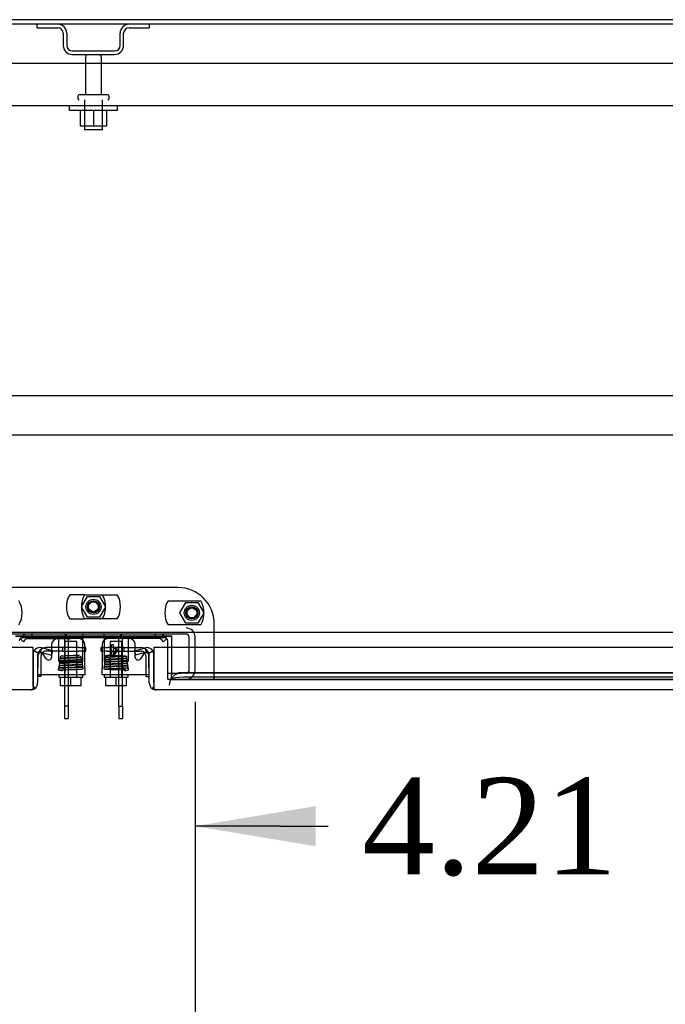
# Model space of a CAD drawing. Header units: inches. Extents: x 2 to 538, y -2 to 358.
# Tile 29 of 38: x 147 to 160, y 301 to 322. Entities that reach past the tile are written whole.
import ezdxf
from ezdxf.enums import TextEntityAlignment as Align
from ezdxf.lldxf.tags import DXFTag

# ---------------------------------------------------------------- set-up
doc = ezdxf.new("R2010")
doc.units = ezdxf.units.IN
doc.header["$MEASUREMENT"] = 0
for name, color, linetype in [('COM40153-2', 7, 'Continuous'), ('COM42667', 7, 'Continuous'), ('COM42780', 7, 'Continuous'), ('COM43134', 7, 'Continuous'), ('COM50780', 7, 'Continuous'), ('COM52167-15', 7, 'Continuous'), ('COM52168-15', 7, 'Continuous'), ('COM55738-23', 7, 'Continuous'), ('COM70098', 7, 'Continuous'), ('COM70110-2', 7, 'Continuous'), ('COM70218', 7, 'Continuous'), ('COM70220', 7, 'Continuous'), ('COM70739-2', 7, 'Continuous'), ('COM71188-5', 7, 'Continuous'), ('COM71190-2', 7, 'Continuous'), ('Default', 7, 'Continuous'), ('GSK86006', 7, 'Continuous'), ('NTS166105', 7, 'Continuous'), ('NTS86070', 7, 'Continuous'), ('SCC180005', 7, 'Continuous'), ('SCC19011', 7, 'Continuous'), ('SPR20265', 7, 'Continuous'), ('STD26089', 7, 'Continuous'), ('WAF25035', 7, 'Continuous'), ('WAF25059', 7, 'Continuous')]:
    doc.layers.add(name, color=color, linetype=linetype)
doc.styles.add('SEACAD_Times_New_Roman', font='times.ttf')
tags = doc.linetypes.add('HIDDEN2', pattern=[0.1875, 0.125, -0.0625]).pattern_tags.tags
tags[6:7] = [DXFTag(74, 4), DXFTag(75, 0), DXFTag(340, '0'), DXFTag(46, 0.0), DXFTag(50, 0.0), DXFTag(44, 0.0), DXFTag(45, 0.0)]
tags[4:5] = [DXFTag(74, 4), DXFTag(75, 0), DXFTag(340, '0'), DXFTag(46, 0.0), DXFTag(50, 0.0), DXFTag(44, 0.0), DXFTag(45, 0.0)]
doc.dimstyles.new('HAMMOND_(STH_-_540x360)', dxfattribs={"dimtxt": 2, "dimasz": 2.5, "dimexe": 1, "dimexo": 1, "dimgap": 0.5, "dimtad": 0, "dimtih": 1, "dimtoh": 1, "dimzin": 0, "dimdsep": 46, "dimtxsty": 'SEACAD_Times_New_Roman', "dimblk1": '_SE_FILLED', "dimblk2": '_SE_FILLED', "dimsah": 1, "dimcen": 1, "dimadec": 0, "dimazin": 0, "dimtfac": 0.8, "dimtofl": 0, "dimtmove": 0, "dimatfit": 3, "dimfxl": 0, "dimtolj": 1, "dimtzin": 0, "dimarcsym": 0})

# ---------------------------------------------------------------- blocks, each defined once
blk = doc.blocks.new('SE')
at = {"layer": 'COM40153-2', "color": 7, "linetype": 'Continuous'}
for p, q in [((147.585, 308.516), (147.469, 308.516)), ((148.294, 308.516), (148.271, 308.516)), ((148.271, 308.446), (148.294, 308.446)), ((148.294, 308.446), (148.294, 308.516)), ((148.607, 308.446), (148.607, 308.516)), ((148.63, 308.516), (148.607, 308.516)), ((148.607, 308.446), (148.63, 308.446)), ((149.317, 308.516), (149.432, 308.516)), ((147.364, 307.916), (147.294, 307.916)), ((147.364, 307.953), (147.364, 307.916)), ((149.537, 307.953), (149.537, 307.916)), ((149.537, 307.916), (149.607, 307.916))]:
    blk.add_line(p, q, dxfattribs=at)
at = {"layer": 'COM40153-2', "color": 7, "linetype": 'HIDDEN2'}
for p, q in [((147.817, 308.446), (147.469, 308.446)), ((147.817, 308.516), (147.585, 308.516)), ((147.817, 308.446), (147.817, 308.516)), ((148.151, 308.516), (147.817, 308.516)), ((147.817, 308.446), (148.151, 308.446)), ((148.151, 308.516), (148.265, 308.516)), ((148.265, 308.446), (148.151, 308.446)), ((148.271, 308.516), (148.265, 308.516)), ((148.265, 308.446), (148.271, 308.446)), ((148.636, 308.516), (148.63, 308.516)), ((148.63, 308.446), (148.636, 308.446)), ((148.636, 308.516), (148.75, 308.516)), ((148.75, 308.446), (148.636, 308.446)), ((149.084, 308.516), (148.75, 308.516)), ((148.75, 308.446), (149.084, 308.446)), ((149.084, 308.516), (149.317, 308.516)), ((149.084, 308.446), (149.084, 308.516)), ((149.084, 308.446), (149.432, 308.446)), ((147.364, 308.341), (147.364, 307.953)), ((149.537, 308.341), (149.537, 307.953))]:
    blk.add_line(p, q, dxfattribs=at)
for centre, radius, start, end in [((147.469, 308.341), 0.175, 111.2486, 159.2722), ((147.469, 308.341), 0.105, 90, 138.9384), ((149.432, 308.341), 0.105, 41.0616, 90), ((149.432, 308.341), 0.175, 20.2945, 68.7514), ((147.469, 308.341), 0.105, 142.1709, 180), ((149.432, 308.341), 0.105, 0, 37.8291)]:
    blk.add_arc(centre, radius, start, end, dxfattribs=at)
at = {"layer": 'COM40153-2', "color": 7, "linetype": 'Continuous'}
for centre, radius, start, end in [((147.469, 308.341), 0.175, 90, 111.2486), ((149.432, 308.341), 0.175, 68.7514, 90), ((147.469, 308.341), 0.175, 159.2722, 180), ((147.469, 308.341), 0.105, 138.9384, 142.1709), ((149.432, 308.341), 0.105, 37.8291, 41.0616), ((149.432, 308.341), 0.175, 0, 20.2945)]:
    blk.add_arc(centre, radius, start, end, dxfattribs=at)
at = {"layer": 'COM42667', "color": 7, "linetype": 'Continuous'}
for p, q in [((147.585, 308.578), (147.585, 308.456)), ((148.271, 308.096), (148.271, 308.578)), ((148.63, 308.578), (148.63, 308.096)), ((148.794, 308.49), (148.794, 308.518)), ((148.794, 308.518), (148.827, 308.518)), ((148.827, 308.49), (148.794, 308.49)), ((148.827, 308.578), (148.858, 308.578)), ((148.827, 308.518), (148.827, 308.578)), ((148.827, 308.328), (148.827, 308.49)), ((148.967, 308.49), (148.852, 308.328)), ((148.858, 308.578), (148.858, 308.518)), ((148.858, 308.518), (148.967, 308.518)), ((148.858, 308.377), (148.937, 308.49)), ((148.937, 308.49), (148.858, 308.49)), ((148.858, 308.49), (148.858, 308.377)), ((148.967, 308.518), (148.967, 308.49)), ((149.317, 308.456), (149.317, 308.578)), ((147.301, 308.351), (147.301, 308.096)), ((147.474, 308.286), (147.411, 308.384)), ((147.585, 308.381), (147.585, 308.319)), ((148.852, 308.328), (148.827, 308.328)), ((149.317, 308.319), (149.317, 308.381)), ((149.49, 308.384), (149.427, 308.286)), ((149.6, 308.096), (149.6, 308.351)), ((147.301, 307.953), (147.301, 308.096)), ((148.271, 308.096), (148.271, 307.953)), ((148.63, 307.953), (148.63, 308.096)), ((149.6, 308.096), (149.6, 307.953)), ((148.271, 307.953), (147.301, 307.953)), ((149.6, 307.953), (148.63, 307.953))]:
    blk.add_line(p, q, dxfattribs=at)
at = {"layer": 'COM42667', "color": 7, "linetype": 'HIDDEN2'}
for p, q in [((147.585, 308.456), (147.585, 308.381)), ((149.317, 308.381), (149.317, 308.456))]:
    blk.add_line(p, q, dxfattribs=at)
at = {"layer": 'COM42667', "color": 7, "linetype": 'Continuous'}
for centre, radius, start, end in [((147.71, 308.578), 0.125, 90, 180), ((148.146, 308.578), 0.125, 0, 90), ((148.755, 308.578), 0.125, 90, 180), ((149.192, 308.578), 0.125, 0, 90), ((147.361, 308.351), 0.06, 32.8455, 180), ((147.525, 308.319), 0.06, 212.8455, 0), ((149.377, 308.319), 0.06, 180, 327.1545), ((149.54, 308.351), 0.06, 0, 147.1545)]:
    blk.add_arc(centre, radius, start, end, dxfattribs=at)
at = {"layer": 'COM42780', "color": 7, "linetype": 'HIDDEN2'}
for p, q in [((146.932, 308.706), (146.983, 308.756)), ((146.932, 308.706), (146.935, 308.704)), ((148.232, 308.798), (148.232, 308.718)), ((148.232, 308.656), (148.232, 308.669)), ((148.232, 308.367), (148.232, 308.656)), ((148.669, 308.718), (148.669, 308.798)), ((148.669, 308.669), (148.669, 308.656)), ((148.669, 308.656), (148.669, 308.367)), ((149.969, 308.706), (149.919, 308.756)), ((149.969, 308.706), (149.967, 308.704)), ((147.732, 308.312), (147.732, 308.367)), ((147.732, 308.226), (147.732, 308.312)), ((147.732, 308.226), (148.232, 308.226)), ((148.232, 308.226), (148.232, 308.367)), ((148.669, 308.367), (148.669, 308.226)), ((149.169, 308.226), (148.669, 308.226)), ((149.17, 308.367), (149.169, 308.312)), ((149.169, 308.312), (149.169, 308.226))]:
    blk.add_line(p, q, dxfattribs=at)
at = {"layer": 'COM42780', "color": 7, "linetype": 'Continuous'}
for p, q in [((146.935, 308.704), (146.999, 308.639)), ((146.999, 308.639), (147.05, 308.689)), ((147.084, 308.703), (147.982, 308.703)), ((148.232, 308.703), (147.982, 308.703)), ((148.232, 308.718), (148.232, 308.703)), ((148.232, 308.669), (148.232, 308.703)), ((148.669, 308.703), (148.669, 308.718)), ((148.669, 308.703), (148.669, 308.669)), ((148.919, 308.703), (148.669, 308.703)), ((149.818, 308.703), (148.919, 308.703)), ((149.902, 308.639), (149.852, 308.689)), ((149.967, 308.704), (149.902, 308.639))]:
    blk.add_line(p, q, dxfattribs=at)
at = {"layer": 'COM42780', "color": 7, "linetype": 'HIDDEN2'}
for centre, start, end in [((147.084, 308.655), 90, 135), ((149.818, 308.655), 45, 90)]:
    blk.add_arc(centre, 0.143, start, end, dxfattribs=at)
at = {"layer": 'COM42780', "color": 7, "linetype": 'Continuous'}
for centre, start, end in [((147.084, 308.655), 90, 135), ((149.818, 308.655), 45, 90)]:
    blk.add_arc(centre, 0.048, start, end, dxfattribs=at)
at = {"layer": 'COM42780', "color": 7, "linetype": 'HIDDEN2'}
for centre, start_param, end_param in [((147.482, 307.698), -1.524085, -1.503851), ((149.419, 307.698), 1.503851, 1.524085)]:
    blk.add_ellipse(centre, major_axis=(0, 14.322), ratio=0.017455, start_param=start_param, end_param=end_param, dxfattribs=at)
for points, knots in [([(147.731, 308.656), (147.731, 308.662), (147.731, 308.668), (147.731, 308.68), (147.731, 308.685), (147.729, 308.694), (147.729, 308.697), (147.726, 308.702), (147.725, 308.703), (147.723, 308.703)], [0, 0, 0, 0, 0.25, 0.25, 0.5, 0.5, 0.75, 0.75, 1, 1, 1, 1]), ([(149.178, 308.703), (149.176, 308.703), (149.175, 308.702), (149.173, 308.699), (149.173, 308.697), (149.172, 308.694), (149.172, 308.692), (149.171, 308.685), (149.171, 308.68), (149.17, 308.669), (149.17, 308.662), (149.17, 308.656)], [0, 0, 0, 0, 0.25, 0.25, 0.375, 0.375, 0.5, 0.5, 0.75, 0.75, 1, 1, 1, 1])]:
    blk.add_open_spline(points, degree=3, knots=knots, dxfattribs=at)
at = {"layer": 'COM43134', "color": 7, "linetype": 'HIDDEN2'}
for p, q in [((176.326, 320.609), (120.576, 320.609)), ((176.266, 319.734), (120.636, 319.734))]:
    blk.add_line(p, q, dxfattribs=at)
at = {"layer": 'COM50780', "color": 7, "linetype": 'HIDDEN2'}
for p, q in [((147.174, 308.798), (147.174, 308.726)), ((147.816, 308.726), (147.174, 308.726)), ((147.852, 308.69), (147.852, 307.727)), ((147.924, 308.69), (147.924, 307.727)), ((148.978, 307.727), (148.978, 308.69)), ((149.05, 307.727), (149.05, 308.69)), ((149.728, 308.726), (149.086, 308.726)), ((149.728, 308.798), (149.728, 308.726))]:
    blk.add_line(p, q, dxfattribs=at)
at = {"layer": 'COM50780', "color": 7, "linetype": 'Continuous'}
for p, q in [((147.852, 307.727), (147.852, 307.302)), ((147.924, 307.727), (147.924, 307.302)), ((148.978, 307.302), (148.978, 307.727)), ((149.05, 307.302), (149.05, 307.727)), ((147.852, 307.302), (147.852, 307.048)), ((147.924, 307.302), (147.852, 307.302)), ((147.924, 307.302), (147.924, 307.048)), ((148.978, 307.302), (149.05, 307.302)), ((148.978, 307.302), (148.978, 307.048)), ((149.05, 307.302), (149.05, 307.048)), ((147.852, 307.048), (147.924, 307.048)), ((148.978, 307.048), (149.05, 307.048))]:
    blk.add_line(p, q, dxfattribs=at)
at = {"layer": 'COM50780', "color": 7, "linetype": 'HIDDEN2'}
for centre, radius, start, end in [((147.816, 308.69), 0.108, 0, 90), ((147.816, 308.69), 0.036, 0, 90), ((149.086, 308.69), 0.108, 90, 180), ((149.086, 308.69), 0.036, 90, 180)]:
    blk.add_arc(centre, radius, start, end, dxfattribs=at)
at = {"layer": 'COM52167-15', "color": 7, "linetype": 'Continuous'}
for p, q in [((149.298, 308.451), (149.522, 308.511)), ((149.298, 308.451), (149.322, 308.359)), ((149.547, 308.42), (149.322, 308.359)), ((149.547, 308.42), (149.522, 308.511)), ((149.6, 308.398), (149.682, 308.447)), ((177.512, 308.516), (149.702, 308.516)), ((149.702, 308.516), (149.702, 307.784)), ((149.607, 307.784), (149.607, 308.373)), ((149.702, 307.784), (149.702, 308.373)), ((149.702, 307.721), (149.663, 307.671)), ((149.702, 307.784), (149.702, 307.784)), ((149.702, 307.784), (149.702, 307.721)), ((149.702, 307.784), (149.702, 307.671)), ((177.464, 307.641), (149.75, 307.641)), ((149.75, 307.641), (149.75, 307.641)), ((149.75, 307.641), (149.75, 307.641)), ((149.75, 307.641), (149.75, 307.641))]:
    blk.add_line(p, q, dxfattribs=at)
for centre, radius, start, end in [((149.559, 308.373), 0.143, 30.9129, 105), ((149.559, 308.373), 0.048, 30.9129, 105), ((149.559, 308.373), 0.143, 0, 30.9129), ((149.559, 308.373), 0.048, 0, 30.9129), ((149.75, 307.784), 0.143, 180, 232.4964), ((149.75, 307.784), 0.143, 232.4964, 269.8439), ((149.75, 307.784), 0.143, 269.9238, 270)]:
    blk.add_arc(centre, radius, start, end, dxfattribs=at)
blk.add_open_spline([(149.702, 307.671), (149.71, 307.661), (149.718, 307.654), (149.73, 307.646), (149.734, 307.644), (149.742, 307.642), (149.746, 307.641), (149.75, 307.641)], degree=3, knots=[0, 0, 0, 0, 0.5, 0.5, 0.75, 0.75, 1, 1, 1, 1], dxfattribs=at)
at = {"layer": 'COM52168-15', "color": 7, "linetype": 'Continuous'}
for p, q in [((147.199, 308.516), (119.389, 308.516)), ((147.199, 307.784), (147.199, 308.516)), ((147.301, 308.398), (147.22, 308.447)), ((147.355, 308.42), (147.379, 308.511)), ((147.355, 308.42), (147.579, 308.359)), ((147.604, 308.451), (147.379, 308.511)), ((147.604, 308.451), (147.579, 308.359)), ((147.199, 308.373), (147.199, 307.784)), ((147.294, 308.373), (147.294, 307.784)), ((147.151, 307.641), (119.437, 307.641)), ((147.151, 307.641), (147.152, 307.641)), ((147.151, 307.641), (147.151, 307.641)), ((147.199, 307.784), (147.199, 307.784)), ((147.199, 307.721), (147.199, 307.784)), ((147.199, 307.784), (147.199, 307.671)), ((147.199, 307.721), (147.238, 307.671))]:
    blk.add_line(p, q, dxfattribs=at)
for centre, radius, start, end in [((147.342, 308.373), 0.143, 149.0871, 180), ((147.342, 308.373), 0.143, 75, 149.0871), ((147.342, 308.373), 0.048, 75, 149.0871), ((147.342, 308.373), 0.048, 149.0871, 180), ((147.151, 307.784), 0.143, 270, 270.0762), ((147.151, 307.784), 0.143, 270.1561, 307.5036), ((147.151, 307.784), 0.143, 307.5036, 0)]:
    blk.add_arc(centre, radius, start, end, dxfattribs=at)
blk.add_open_spline([(147.199, 307.671), (147.191, 307.661), (147.183, 307.654), (147.171, 307.646), (147.167, 307.644), (147.159, 307.642), (147.155, 307.641), (147.151, 307.641)], degree=3, knots=[0, 0, 0, 0, 0.5, 0.5, 0.75, 0.75, 1, 1, 1, 1], dxfattribs=at)
at = {"layer": 'COM55738-23', "color": 7, "linetype": 'HIDDEN2'}
for p, q in [((147.288, 321.349), (147.288, 321.421)), ((147.288, 321.349), (147.71, 321.349)), ((149.191, 321.349), (149.613, 321.349)), ((149.613, 321.349), (149.613, 321.421)), ((147.826, 321.234), (147.826, 320.984)), ((147.898, 321.234), (147.898, 320.984)), ((149.004, 320.984), (149.004, 321.234)), ((149.076, 320.984), (149.076, 321.234)), ((148.013, 320.868), (148.888, 320.868)), ((148.013, 320.796), (148.888, 320.796))]:
    blk.add_line(p, q, dxfattribs=at)
for centre, radius, start, end in [((147.71, 321.234), 0.188, 0, 90), ((147.71, 321.234), 0.116, 0, 90), ((149.191, 321.234), 0.188, 90, 180), ((149.191, 321.234), 0.116, 90, 180), ((148.013, 320.984), 0.188, 180, 270), ((148.013, 320.984), 0.116, 180, 270), ((148.888, 320.984), 0.116, 270, 0), ((148.888, 320.984), 0.188, 270, 0)]:
    blk.add_arc(centre, radius, start, end, dxfattribs=at)
at = {"layer": 'COM70098', "color": 7, "linetype": 'HIDDEN2'}
for p, q in [((150.201, 309.76), (146.701, 309.76)), ((150.951, 307.861), (150.951, 309.01)), ((149.988, 307.861), (149.988, 308.516)), ((149.988, 307.861), (150.951, 307.861))]:
    blk.add_line(p, q, dxfattribs=at)
at = {"layer": 'COM70098', "color": 7, "linetype": 'Continuous'}
for p, q in [((149.928, 308.718), (146.974, 308.718)), ((149.988, 308.516), (149.988, 308.658))]:
    blk.add_line(p, q, dxfattribs=at)
at = {"layer": 'COM70098', "color": 7, "linetype": 'HIDDEN2'}
for centre in [(148.451, 309.361), (150.488, 309.236)]:
    blk.add_circle(centre, 0.156, dxfattribs=at)
blk.add_arc((150.201, 309.01), 0.75, 0, 90, dxfattribs=at)
at = {"layer": 'COM70098', "color": 7, "linetype": 'Continuous'}
for centre, start, end in [((146.974, 308.658), 90, 180), ((149.928, 308.658), 0, 90)]:
    blk.add_arc(centre, 0.06, start, end, dxfattribs=at)
at = {"layer": 'COM70110-2', "color": 7, "linetype": 'Continuous'}
for p, q in [((178.387, 321.421), (118.514, 321.421)), ((178.387, 308.828), (118.514, 308.828)), ((146.834, 308.76), (150.068, 308.76)), ((150.068, 308.76), (150.068, 308.516))]:
    blk.add_line(p, q, dxfattribs=at)
at = {"layer": 'COM70110-2', "color": 7, "linetype": 'HIDDEN2'}
for p, q in [((150.068, 308.516), (150.068, 308.002)), ((150.068, 308.002), (150.068, 307.955)), ((150.068, 307.86), (150.068, 307.955)), ((150.068, 307.955), (150.068, 307.955)), ((150.068, 307.862), (150.068, 307.86)), ((150.068, 307.86), (150.068, 307.859)), ((150.068, 307.859), (177.107, 307.859)), ((176.857, 307.995), (150.318, 307.995)), ((176.857, 307.902), (150.318, 307.902))]:
    blk.add_line(p, q, dxfattribs=at)
for centre in [(150.318, 307.952), (150.318, 307.858)]:
    blk.add_ellipse(centre, major_axis=(-0.25, 0), ratio=0.173648, start_param=4.712389, end_param=6.212082, dxfattribs=at)
at = {"layer": 'COM70218', "color": 7, "linetype": 'HIDDEN2'}
for p, q in [((122.701, 313.736), (174.201, 313.736)), ((122.701, 312.923), (174.201, 312.923))]:
    blk.add_line(p, q, dxfattribs=at)
at = {"layer": 'COM70220', "color": 7, "linetype": 'HIDDEN2'}
for p, q in [((150.518, 307.986), (150.268, 307.986)), ((176.696, 307.986), (150.518, 307.986))]:
    blk.add_line(p, q, dxfattribs=at)
blk.add_arc((150.268, 307.736), 0.25, 90, 180, dxfattribs=at)
at = {"layer": 'COM70739-2', "color": 7, "linetype": 'HIDDEN2'}
for p, q in [((150.37, 308.798), (146.532, 308.798)), ((150.43, 308.046), (150.43, 308.738)), ((150.555, 308.046), (150.555, 308.738)), ((149.988, 307.986), (150.268, 307.986))]:
    blk.add_line(p, q, dxfattribs=at)
for centre, radius, start, end in [((150.37, 308.738), 0.185, 0, 90), ((150.37, 308.738), 0.06, 0, 90), ((150.37, 308.046), 0.06, 270, 0), ((150.37, 308.046), 0.185, 270, 0)]:
    blk.add_arc(centre, radius, start, end, dxfattribs=at)
at = {"layer": 'COM71188-5', "color": 7, "linetype": 'Continuous'}
blk.add_line((178.339, 321.516), (118.562, 321.516), dxfattribs=at)
at = {"layer": 'COM71190-2', "color": 7, "linetype": 'HIDDEN2'}
for p, q in [((146.834, 308.753), (150.068, 308.753)), ((150.951, 307.861), (177.107, 307.861))]:
    blk.add_line(p, q, dxfattribs=at)
at = {"layer": 'GSK86006', "color": 7, "linetype": 'HIDDEN2'}
for centre in [(148.451, 309.361), (150.488, 309.236)]:
    blk.add_circle(centre, 0.125, dxfattribs=at)
at = {"layer": 'NTS166105', "color": 7, "linetype": 'HIDDEN2'}
for p, q in [((148.174, 319.638), (148.174, 319.318)), ((148.453, 319.638), (148.453, 319.318)), ((148.724, 319.638), (148.724, 319.318)), ((148.174, 319.318), (148.453, 319.318)), ((148.453, 319.318), (148.724, 319.318))]:
    blk.add_line(p, q, dxfattribs=at)
at = {"layer": 'NTS86070', "color": 7, "linetype": 'HIDDEN2'}
for p, q in [((148.268, 309.611), (147.958, 309.611)), ((148.268, 309.611), (148.944, 309.611)), ((149.995, 309.486), (150.671, 309.486)), ((147.958, 309.111), (148.268, 309.111)), ((148.944, 309.111), (148.268, 309.111)), ((150.671, 308.986), (149.995, 308.986))]:
    blk.add_line(p, q, dxfattribs=at)
for centre in [(148.451, 309.361), (150.488, 309.236)]:
    blk.add_circle(centre, 0.101, dxfattribs=at)
for centre, start, end in [((146.474, 309.236), 330, 30), ((148.391, 309.361), 150, 210), ((148.701, 309.361), 150, 210), ((148.201, 309.361), 330, 30), ((148.511, 309.361), 330, 30), ((150.428, 309.236), 150, 210), ((150.238, 309.236), 330, 30)]:
    blk.add_arc(centre, 0.5, start, end, dxfattribs=at)
at = {"layer": 'SCC180005', "color": 7, "linetype": 'HIDDEN2'}
for p, q in [((148.201, 309.361), (148.326, 309.577)), ((148.326, 309.577), (148.575, 309.577)), ((148.575, 309.577), (148.7, 309.361)), ((150.238, 309.236), (150.363, 309.452)), ((150.363, 309.452), (150.612, 309.452)), ((150.612, 309.452), (150.737, 309.236)), ((148.326, 309.145), (148.201, 309.361)), ((148.7, 309.361), (148.575, 309.145)), ((150.363, 309.02), (150.238, 309.236)), ((150.737, 309.236), (150.612, 309.02)), ((148.575, 309.145), (148.326, 309.145)), ((150.612, 309.02), (150.363, 309.02))]:
    blk.add_line(p, q, dxfattribs=at)
for centre in [(148.451, 309.361), (150.488, 309.236)]:
    blk.add_circle(centre, 0.123, dxfattribs=at)
at = {"layer": 'SCC19011', "color": 7, "linetype": 'HIDDEN2'}
for p, q in [((148.104, 308.64), (147.86, 308.64)), ((147.86, 308.64), (147.86, 307.908)), ((148.104, 307.908), (148.104, 308.64)), ((149.041, 308.64), (148.797, 308.64)), ((148.797, 308.64), (148.797, 307.908)), ((149.041, 307.908), (149.041, 308.64))]:
    blk.add_line(p, q, dxfattribs=at)
at = {"layer": 'SCC19011', "color": 7, "linetype": 'Continuous'}
for p, q in [((147.767, 307.727), (147.767, 307.908)), ((147.982, 307.727), (147.982, 307.908)), ((148.197, 307.727), (148.197, 307.908)), ((148.704, 307.727), (148.704, 307.908)), ((148.919, 307.727), (148.919, 307.908)), ((149.134, 307.727), (149.134, 307.908)), ((147.982, 307.727), (147.767, 307.727)), ((148.197, 307.727), (147.982, 307.727)), ((148.919, 307.727), (148.704, 307.727)), ((149.134, 307.727), (148.919, 307.727))]:
    blk.add_line(p, q, dxfattribs=at)
at = {"layer": 'SPR20265', "color": 7, "linetype": 'HIDDEN2'}
blk.add_circle((148.719, 308.343), 0.0175, dxfattribs=at)
for start_param, end_param in [(0, 1.307844), (6.252305, 6.283182)]:
    blk.add_ellipse((147.809, 308.061), major_axis=(0, -0.0175), ratio=0.707107, start_param=start_param, end_param=end_param, dxfattribs=at)
blk.add_ellipse((149.092, 308.061), major_axis=(0, -0.0175), ratio=0.707107, dxfattribs=at)
for points, knots in [([(148.194, 308.259), (148.19, 308.258), (148.181, 308.257), (148.145, 308.254), (148.1, 308.252), (148.05, 308.25), (148, 308.248), (147.94, 308.246), (147.877, 308.244), (147.821, 308.241), (147.785, 308.239), (147.766, 308.237), (147.757, 308.234), (147.749, 308.229), (147.745, 308.222), (147.745, 308.215), (147.747, 308.209), (147.752, 308.203), (147.758, 308.2), (147.771, 308.198), (147.798, 308.196), (147.83, 308.194), (147.847, 308.193), (147.852, 308.193)], [0, 0, 0, 0, 0.0490682, 0.0953154, 0.1387121, 0.1792087, 0.2168049, 0.2514632, 0.3115926, 0.3613493, 0.4052741, 0.4439107, 0.4609651, 0.4763549, 0.4836655, 0.4900235, 0.4991561, 0.5055784, 0.5160925, 0.5515821, 0.6060345, 0.6399595, 0.6526055, 0.6526055, 0.6526055, 0.6526055]), ([(147.772, 308.286), (147.769, 308.286), (147.763, 308.285), (147.756, 308.279), (147.753, 308.272), (147.753, 308.265), (147.755, 308.258), (147.759, 308.253), (147.765, 308.25), (147.769, 308.25), (147.77, 308.25)], [0, 0, 0, 0, 0.159811, 0.317961, 0.462729, 0.589122, 0.709493, 0.821101, 0.918775, 1, 1, 1, 1]), ([(147.778, 308.335), (147.778, 308.335), (147.776, 308.335), (147.773, 308.334), (147.771, 308.333), (147.768, 308.331), (147.765, 308.329), (147.763, 308.327), (147.762, 308.323), (147.761, 308.319), (147.762, 308.313), (147.766, 308.305), (147.774, 308.3), (147.78, 308.299), (147.784, 308.298)], [0, 0, 0, 0, 0.03766, 0.074985, 0.113343, 0.153894, 0.197472, 0.244568, 0.295414, 0.35009, 0.473116, 0.626338, 0.805115, 1, 1, 1, 1]), ([(148.179, 308.307), (148.179, 308.307), (148.171, 308.306), (148.146, 308.305), (148.108, 308.303), (148.066, 308.301), (148.014, 308.299), (147.953, 308.297), (147.889, 308.294), (147.829, 308.291), (147.782, 308.288), (147.773, 308.286), (147.769, 308.285)], [0.5167336, 0.5167336, 0.5167336, 0.5167336, 0.5459758, 0.6016035, 0.6360091, 0.6747568, 0.7178923, 0.7654086, 0.8173599, 0.8737582, 0.9346305, 1, 1, 1, 1]), ([(147.772, 308.251), (147.775, 308.251), (147.78, 308.253), (147.809, 308.255), (147.848, 308.257), (147.893, 308.259), (147.94, 308.261), (147.997, 308.263), (148.06, 308.266), (148.117, 308.268), (148.156, 308.27), (148.18, 308.273), (148.198, 308.275), (148.208, 308.29), (148.207, 308.299), (148.202, 308.306), (148.195, 308.31), (148.184, 308.312), (148.163, 308.314), (148.132, 308.316), (148.112, 308.317), (148.101, 308.318)], [0, 0, 0, 0, 0.0497746, 0.0966169, 0.1404852, 0.1814085, 0.2193717, 0.2543624, 0.3152012, 0.3653655, 0.4094761, 0.4482223, 0.484635, 0.5047106, 0.5190753, 0.526927, 0.5369029, 0.5688187, 0.6175608, 0.649088, 0.6785427, 0.6785427, 0.6785427, 0.6785427]), ([(147.774, 308.203), (147.774, 308.203), (147.78, 308.204), (147.801, 308.205), (147.836, 308.207), (147.875, 308.209), (147.926, 308.211), (147.988, 308.213), (148.056, 308.215), (148.121, 308.218), (148.165, 308.22), (148.189, 308.223), (148.194, 308.224), (148.197, 308.224)], [0.5387425, 0.5387425, 0.5387425, 0.5387425, 0.5624694, 0.6127646, 0.6449562, 0.6818122, 0.7232985, 0.7694114, 0.8201485, 0.8754433, 0.9353184, 0.9670902, 1, 1, 1, 1]), ([(148.161, 308.352), (148.16, 308.353), (148.154, 308.356), (148.134, 308.354), (148.095, 308.352), (148.036, 308.35), (147.973, 308.347), (147.917, 308.345), (147.871, 308.343), (147.829, 308.341), (147.794, 308.339), (147.776, 308.336), (147.775, 308.335), (147.775, 308.334)], [0.0900751, 0.0900751, 0.0900751, 0.0900751, 0.1311889, 0.2024612, 0.2819278, 0.3765527, 0.4921933, 0.5600215, 0.6344076, 0.7154739, 0.8033669, 0.8981337, 0.9583746, 0.9583746, 0.9583746, 0.9583746]), ([(147.779, 308.248), (147.787, 308.247), (147.809, 308.245), (147.841, 308.243), (147.855, 308.243)], [0.1068867, 0.1068867, 0.1068867, 0.1068867, 0.2188493, 0.2925497, 0.2925497, 0.2925497, 0.2925497]), ([(147.78, 308.299), (147.785, 308.298), (147.795, 308.296), (147.827, 308.294), (147.85, 308.293), (147.86, 308.293)], [0, 0, 0, 0, 0.0489843, 0.0951374, 0.1240677, 0.1240677, 0.1240677, 0.1240677]), ([(147.783, 308.301), (147.783, 308.301), (147.784, 308.302), (147.801, 308.304), (147.835, 308.306), (147.878, 308.308), (147.924, 308.31), (147.98, 308.313), (148.043, 308.315), (148.101, 308.318), (148.142, 308.32), (148.17, 308.322), (148.195, 308.332), (148.198, 308.34), (148.199, 308.345)], [0.0490683, 0.0490683, 0.0490683, 0.0490683, 0.0990796, 0.1918961, 0.2784432, 0.3585509, 0.432178, 0.4992835, 0.6130609, 0.7062239, 0.7838725, 0.8582405, 0.9191557, 1, 1, 1, 1]), ([(148.195, 308.262), (148.189, 308.263), (148.166, 308.265), (148.128, 308.267), (148.106, 308.268)], [0.1088544, 0.1088544, 0.1088544, 0.1088544, 0.2222673, 0.3337969, 0.3337969, 0.3337969, 0.3337969]), ([(148.206, 308.211), (148.202, 308.212), (148.195, 308.213), (148.163, 308.215), (148.132, 308.217), (148.114, 308.218), (148.111, 308.218)], [0, 0, 0, 0, 0.0498307, 0.0967052, 0.1406077, 0.147525, 0.147525, 0.147525, 0.147525]), ([(148.193, 308.223), (148.196, 308.224), (148.202, 308.225), (148.21, 308.23), (148.214, 308.237), (148.215, 308.243), (148.214, 308.247), (148.213, 308.25), (148.211, 308.253), (148.209, 308.256), (148.206, 308.258), (148.203, 308.259), (148.2, 308.26), (148.198, 308.26), (148.197, 308.26)], [0, 0, 0, 0, 0.179696, 0.347726, 0.496425, 0.619744, 0.675627, 0.729219, 0.780424, 0.829098, 0.875163, 0.918716, 0.960114, 1, 1, 1, 1]), ([(148.205, 308.175), (148.207, 308.175), (148.209, 308.175), (148.213, 308.177), (148.217, 308.179), (148.22, 308.182), (148.222, 308.186), (148.223, 308.191), (148.223, 308.196), (148.22, 308.203), (148.215, 308.208), (148.209, 308.211), (148.205, 308.211), (148.203, 308.211)], [0, 0, 0, 0, 0.058448, 0.119991, 0.183216, 0.246619, 0.308903, 0.369213, 0.48528, 0.60971, 0.739485, 0.870031, 1, 1, 1, 1]), ([(148.699, 308.211), (148.695, 308.211), (148.69, 308.21), (148.682, 308.204), (148.679, 308.197), (148.678, 308.19), (148.681, 308.183), (148.685, 308.178), (148.691, 308.176), (148.694, 308.175), (148.696, 308.175)], [0, 0, 0, 0, 0.174522, 0.341814, 0.49099, 0.617224, 0.732964, 0.83707, 0.926174, 1, 1, 1, 1]), ([(148.704, 308.26), (148.703, 308.26), (148.702, 308.26), (148.699, 308.259), (148.696, 308.258), (148.694, 308.257), (148.691, 308.254), (148.689, 308.252), (148.688, 308.249), (148.687, 308.244), (148.687, 308.238), (148.691, 308.231), (148.699, 308.225), (148.705, 308.224), (148.708, 308.223)], [0, 0, 0, 0, 0.036353, 0.073764, 0.113325, 0.155834, 0.201742, 0.251197, 0.304133, 0.360387, 0.484485, 0.636448, 0.811563, 1, 1, 1, 1]), ([(149.119, 308.334), (149.114, 308.333), (149.104, 308.331), (149.068, 308.329), (149.024, 308.327), (148.976, 308.325), (148.928, 308.323), (148.872, 308.321), (148.813, 308.318), (148.762, 308.316), (148.728, 308.314), (148.712, 308.311), (148.704, 308.308), (148.697, 308.303), (148.694, 308.296), (148.694, 308.29), (148.696, 308.285), (148.698, 308.281), (148.701, 308.278), (148.707, 308.275), (148.719, 308.273), (148.747, 308.27), (148.778, 308.269), (148.793, 308.268), (148.796, 308.268)], [0, 0, 0, 0, 0.04903, 0.0952394, 0.1386004, 0.17906, 0.216617, 0.2512351, 0.311271, 0.3609646, 0.4048827, 0.4436137, 0.4603017, 0.4741327, 0.4802671, 0.4855273, 0.4934855, 0.4962417, 0.4996859, 0.5101885, 0.5466617, 0.6029834, 0.6377117, 0.647337, 0.647337, 0.647337, 0.647337]), ([(149.128, 308.232), (149.128, 308.232), (149.12, 308.231), (149.095, 308.23), (149.056, 308.228), (149.013, 308.226), (148.959, 308.224), (148.896, 308.222), (148.828, 308.219), (148.764, 308.217), (148.712, 308.214), (148.701, 308.212), (148.695, 308.211)], [0.5218121, 0.5218121, 0.5218121, 0.5218121, 0.5509365, 0.6048516, 0.6385262, 0.6766408, 0.7192394, 0.7663115, 0.8179121, 0.8740438, 0.9347354, 1, 1, 1, 1]), ([(148.698, 308.176), (148.702, 308.177), (148.709, 308.178), (148.742, 308.18), (148.785, 308.183), (148.833, 308.184), (148.883, 308.186), (148.943, 308.188), (149.009, 308.191), (149.068, 308.193), (149.108, 308.196), (149.131, 308.198), (149.148, 308.2), (149.157, 308.215), (149.156, 308.224), (149.151, 308.231), (149.144, 308.235), (149.133, 308.237), (149.109, 308.239), (149.076, 308.241), (149.055, 308.242), (149.045, 308.243)], [0, 0, 0, 0, 0.0497814, 0.0966259, 0.140493, 0.1814124, 0.2193747, 0.2543664, 0.3152188, 0.3654075, 0.4095706, 0.4484291, 0.4831793, 0.500515, 0.5129485, 0.520268, 0.5302822, 0.5632778, 0.6139998, 0.6463899, 0.6721971, 0.6721971, 0.6721971, 0.6721971]), ([(149.128, 308.285), (149.127, 308.284), (149.123, 308.282), (149.086, 308.28), (149.033, 308.277), (148.981, 308.275), (148.938, 308.273), (148.893, 308.272), (148.848, 308.27), (148.805, 308.268), (148.767, 308.266), (148.735, 308.265), (148.712, 308.263), (148.702, 308.261), (148.701, 308.26), (148.701, 308.26)], [0.0121765, 0.0121765, 0.0121765, 0.0121765, 0.1044236, 0.214418, 0.3300747, 0.3903404, 0.4520599, 0.5152587, 0.5799584, 0.6461321, 0.713819, 0.7830559, 0.8538041, 0.9261056, 0.9660085, 0.9660085, 0.9660085, 0.9660085]), ([(148.702, 308.345), (148.704, 308.34), (148.706, 308.332), (148.727, 308.324), (148.745, 308.321), (148.766, 308.32), (148.785, 308.318), (148.8, 308.318), (148.8, 308.318)], [0, 0, 0, 0, 0.0808412, 0.141754, 0.1830083, 0.2161575, 0.2938031, 0.2952871, 0.2952871, 0.2952871, 0.2952871]), ([(148.704, 308.224), (148.709, 308.223), (148.718, 308.222), (148.752, 308.22), (148.778, 308.218), (148.791, 308.218)], [0, 0, 0, 0, 0.0490573, 0.0952805, 0.1304896, 0.1304896, 0.1304896, 0.1304896]), ([(148.708, 308.225), (148.708, 308.226), (148.71, 308.227), (148.739, 308.23), (148.788, 308.232), (148.838, 308.235), (148.88, 308.236), (148.925, 308.238), (148.97, 308.24), (149.014, 308.241), (149.054, 308.243), (149.089, 308.245), (149.115, 308.247), (149.131, 308.249), (149.133, 308.25), (149.133, 308.25)], [0.039088, 0.039088, 0.039088, 0.039088, 0.1061352, 0.2175266, 0.3342475, 0.3948655, 0.4568263, 0.5201203, 0.5847208, 0.6506382, 0.7179012, 0.7864571, 0.8563175, 0.9275176, 0.9915475, 0.9915475, 0.9915475, 0.9915475]), ([(148.723, 308.278), (148.723, 308.278), (148.728, 308.279), (148.747, 308.28), (148.778, 308.282), (148.814, 308.283), (148.861, 308.285), (148.919, 308.288), (148.982, 308.29), (149.045, 308.293), (149.088, 308.295), (149.113, 308.297), (149.118, 308.298), (149.122, 308.299)], [0.5461357, 0.5461357, 0.5461357, 0.5461357, 0.5679041, 0.616244, 0.6475892, 0.6837147, 0.7245886, 0.7702102, 0.8205721, 0.8756116, 0.9353452, 0.9670888, 1, 1, 1, 1]), ([(149.124, 308.336), (149.121, 308.337), (149.107, 308.339), (149.073, 308.341), (149.03, 308.343), (148.984, 308.345), (148.928, 308.347), (148.865, 308.35), (148.807, 308.352), (148.767, 308.354), (148.747, 308.356), (148.742, 308.353), (148.74, 308.352)], [0.1018663, 0.1018663, 0.1018663, 0.1018663, 0.1966331, 0.2845261, 0.3655924, 0.4399785, 0.5078067, 0.6234473, 0.7180722, 0.7975388, 0.8688111, 0.9099249, 0.9099249, 0.9099249, 0.9099249]), ([(149.133, 308.285), (149.13, 308.286), (149.124, 308.288), (149.096, 308.29), (149.066, 308.292), (149.047, 308.292), (149.042, 308.293)], [0, 0, 0, 0, 0.0499394, 0.0968995, 0.1408698, 0.1537422, 0.1537422, 0.1537422, 0.1537422]), ([(149.117, 308.298), (149.123, 308.299), (149.129, 308.3), (149.137, 308.307), (149.14, 308.313), (149.14, 308.319), (149.139, 308.324), (149.137, 308.328), (149.134, 308.331), (149.131, 308.333), (149.127, 308.334), (149.124, 308.335), (149.123, 308.335)], [0, 0, 0, 0, 0.306204, 0.442937, 0.565203, 0.671636, 0.724965, 0.779543, 0.835119, 0.890984, 0.946216, 1, 1, 1, 1]), ([(149.131, 308.25), (149.132, 308.25), (149.135, 308.25), (149.139, 308.252), (149.143, 308.254), (149.146, 308.258), (149.149, 308.264), (149.149, 308.271), (149.146, 308.278), (149.141, 308.283), (149.135, 308.285), (149.132, 308.286), (149.13, 308.286)], [0, 0, 0, 0, 0.063728, 0.130533, 0.198895, 0.267172, 0.397362, 0.518273, 0.643035, 0.768012, 0.887736, 1, 1, 1, 1]), ([(148.219, 308.11), (148.214, 308.108), (148.204, 308.107), (148.151, 308.104), (148.086, 308.101), (148.017, 308.099), (147.951, 308.097), (147.88, 308.094), (147.813, 308.092), (147.761, 308.088), (147.743, 308.089), (147.725, 308.079), (147.721, 308.07), (147.721, 308.062), (147.736, 308.053), (147.769, 308.046), (147.794, 308.045), (147.809, 308.044)], [0, 0, 0, 0, 0.097208, 0.187297, 0.27007, 0.34551, 0.413492, 0.473951, 0.574504, 0.65979, 0.730517, 0.758347, 0.776594, 0.80387, 0.885366, 0.938929, 1, 1, 1, 1]), ([(147.751, 308.137), (147.747, 308.136), (147.741, 308.135), (147.734, 308.129), (147.73, 308.122), (147.729, 308.115), (147.731, 308.109), (147.734, 308.106), (147.736, 308.104), (147.739, 308.102), (147.742, 308.101), (147.744, 308.1), (147.746, 308.1), (147.747, 308.1)], [0, 0, 0, 0, 0.188415, 0.363228, 0.51473, 0.638547, 0.747394, 0.797104, 0.843325, 0.886161, 0.926011, 0.96361, 1, 1, 1, 1]), ([(147.755, 308.185), (147.753, 308.185), (147.751, 308.185), (147.747, 308.183), (147.743, 308.181), (147.741, 308.178), (147.739, 308.174), (147.737, 308.17), (147.737, 308.164), (147.74, 308.157), (147.745, 308.152), (147.752, 308.149), (147.756, 308.149), (147.758, 308.149)], [0, 0, 0, 0, 0.057064, 0.117028, 0.178564, 0.240253, 0.300887, 0.359706, 0.473677, 0.597633, 0.728878, 0.863282, 1, 1, 1, 1]), ([(148.202, 308.157), (148.202, 308.157), (148.195, 308.157), (148.169, 308.155), (148.13, 308.153), (148.086, 308.151), (148.031, 308.149), (147.965, 308.147), (147.893, 308.145), (147.825, 308.142), (147.768, 308.139), (147.754, 308.137), (147.747, 308.136)], [0.52679, 0.52679, 0.52679, 0.52679, 0.555387, 0.6077556, 0.6407727, 0.6783189, 0.7204347, 0.7671084, 0.8183955, 0.8742904, 0.9348238, 1, 1, 1, 1]), ([(147.75, 308.101), (147.754, 308.102), (147.764, 308.103), (147.8, 308.106), (147.847, 308.108), (147.899, 308.11), (147.952, 308.112), (148.016, 308.114), (148.084, 308.116), (148.144, 308.119), (148.185, 308.121), (148.208, 308.124), (148.223, 308.125), (148.232, 308.14), (148.23, 308.15), (148.225, 308.156), (148.219, 308.16), (148.206, 308.162), (148.18, 308.164), (148.144, 308.166), (148.123, 308.167), (148.115, 308.168)], [0, 0, 0, 0, 0.049774, 0.0966099, 0.1404677, 0.1813768, 0.2193332, 0.2543218, 0.3151799, 0.3653864, 0.4095971, 0.4485673, 0.4816844, 0.4963109, 0.506785, 0.5134204, 0.5233219, 0.5573207, 0.6101703, 0.6434918, 0.6659847, 0.6659847, 0.6659847, 0.6659847]), ([(147.75, 308.053), (147.75, 308.053), (147.75, 308.053), (147.761, 308.054), (147.79, 308.056), (147.83, 308.057), (147.887, 308.06), (147.961, 308.062), (148.046, 308.065), (148.115, 308.067), (148.163, 308.069), (148.193, 308.071), (148.215, 308.073), (148.22, 308.074), (148.222, 308.075)], [0.2417348, 0.2417348, 0.2417348, 0.2417348, 0.2420389, 0.3168536, 0.3700854, 0.4325055, 0.5041472, 0.5849197, 0.6748461, 0.7738028, 0.8269457, 0.8823798, 0.9400632, 1, 1, 1, 1]), ([(147.751, 308.098), (147.758, 308.097), (147.782, 308.095), (147.821, 308.094), (147.842, 308.093)], [0.1068153, 0.1068153, 0.1068153, 0.1068153, 0.2186525, 0.3166966, 0.3166966, 0.3166966, 0.3166966]), ([(148.202, 308.21), (148.201, 308.209), (148.198, 308.208), (148.163, 308.205), (148.109, 308.202), (148.055, 308.2), (148.01, 308.199), (147.963, 308.197), (147.915, 308.195), (147.869, 308.194), (147.828, 308.192), (147.793, 308.19), (147.767, 308.188), (147.754, 308.186), (147.753, 308.185), (147.753, 308.185)], [0.0224227, 0.0224227, 0.0224227, 0.0224227, 0.1045888, 0.214741, 0.3305392, 0.3908593, 0.452622, 0.5158488, 0.5805535, 0.6467098, 0.7143518, 0.7835125, 0.8541482, 0.9262995, 0.9764299, 0.9764299, 0.9764299, 0.9764299]), ([(147.754, 308.149), (147.759, 308.149), (147.767, 308.147), (147.801, 308.145), (147.831, 308.143), (147.847, 308.143)], [0, 0, 0, 0, 0.0491206, 0.0954042, 0.1368922, 0.1368922, 0.1368922, 0.1368922]), ([(147.758, 308.15), (147.758, 308.151), (147.762, 308.153), (147.796, 308.155), (147.85, 308.158), (147.903, 308.16), (147.948, 308.161), (147.996, 308.163), (148.043, 308.165), (148.089, 308.167), (148.131, 308.168), (148.166, 308.17), (148.192, 308.172), (148.206, 308.174), (148.207, 308.175), (148.207, 308.175)], [0.0275669, 0.0275669, 0.0275669, 0.0275669, 0.106334, 0.2178377, 0.3346027, 0.3952184, 0.4571613, 0.5204291, 0.5849937, 0.6508676, 0.7180836, 0.7865902, 0.8564027, 0.9275566, 0.9814581, 0.9814581, 0.9814581, 0.9814581]), ([(148.212, 308.112), (148.204, 308.113), (148.178, 308.115), (148.139, 308.117), (148.12, 308.118)], [0.1084128, 0.1084128, 0.1084128, 0.1084128, 0.2215365, 0.3089389, 0.3089389, 0.3089389, 0.3089389]), ([(148.219, 308.074), (148.222, 308.075), (148.228, 308.075), (148.235, 308.081), (148.238, 308.088), (148.239, 308.095), (148.236, 308.102), (148.232, 308.107), (148.226, 308.11), (148.223, 308.11), (148.221, 308.11)], [0, 0, 0, 0, 0.167201, 0.329893, 0.476988, 0.603506, 0.721843, 0.829916, 0.923204, 1, 1, 1, 1]), ([(148.681, 308.11), (148.679, 308.11), (148.677, 308.11), (148.673, 308.108), (148.669, 308.106), (148.666, 308.103), (148.664, 308.1), (148.663, 308.095), (148.663, 308.089), (148.666, 308.082), (148.671, 308.078), (148.677, 308.075), (148.68, 308.074), (148.682, 308.074)], [0, 0, 0, 0, 0.061046, 0.125273, 0.191172, 0.257138, 0.321758, 0.38405, 0.50258, 0.627092, 0.754222, 0.87904, 1, 1, 1, 1]), ([(149.144, 308.184), (149.14, 308.183), (149.132, 308.182), (149.097, 308.18), (149.051, 308.177), (149, 308.175), (148.947, 308.174), (148.884, 308.171), (148.817, 308.169), (148.757, 308.167), (148.716, 308.164), (148.694, 308.162), (148.676, 308.159), (148.67, 308.143), (148.672, 308.134), (148.677, 308.128), (148.683, 308.125), (148.697, 308.123), (148.724, 308.121), (148.758, 308.119), (148.776, 308.118), (148.782, 308.118)], [0, 0, 0, 0, 0.0491002, 0.0953804, 0.1388084, 0.1793382, 0.2169701, 0.251665, 0.3118803, 0.3616987, 0.4056489, 0.4442506, 0.4784458, 0.4943686, 0.5046312, 0.5111404, 0.5215102, 0.5559627, 0.6087538, 0.6419719, 0.6579906, 0.6579906, 0.6579906, 0.6579906]), ([(149.151, 308.135), (149.151, 308.134), (149.148, 308.133), (149.115, 308.13), (149.06, 308.128), (149.005, 308.126), (148.958, 308.124), (148.908, 308.122), (148.857, 308.121), (148.809, 308.119), (148.764, 308.117), (148.726, 308.115), (148.697, 308.113), (148.681, 308.112), (148.679, 308.11), (148.679, 308.11)], [0.0330952, 0.0330952, 0.0330952, 0.0330952, 0.1046647, 0.2148993, 0.3307832, 0.3911384, 0.4529315, 0.5161815, 0.5808947, 0.6470466, 0.7146675, 0.7837865, 0.8543575, 0.9264187, 0.9868627, 0.9868627, 0.9868627, 0.9868627]), ([(148.679, 308.075), (148.685, 308.074), (148.694, 308.072), (148.746, 308.069), (148.809, 308.066), (148.878, 308.064), (148.942, 308.062), (149.013, 308.06), (149.057, 308.058), (149.08, 308.057)], [0, 0, 0, 0, 0.0982414, 0.189287, 0.2730217, 0.3494884, 0.4186348, 0.4804358, 0.5820961, 0.5820961, 0.5820961, 0.5820961]), ([(148.683, 308.075), (148.684, 308.076), (148.689, 308.078), (148.729, 308.08), (148.787, 308.083), (148.845, 308.085), (148.893, 308.087), (148.943, 308.088), (148.993, 308.09), (149.04, 308.092), (149.083, 308.094), (149.118, 308.096), (149.144, 308.097), (149.156, 308.099), (149.157, 308.1), (149.157, 308.1)], [0.0163585, 0.0163585, 0.0163585, 0.0163585, 0.1064242, 0.2179651, 0.334732, 0.395336, 0.4572595, 0.5205071, 0.5850494, 0.6509002, 0.7180961, 0.7865871, 0.856391, 0.9275442, 0.9709488, 0.9709488, 0.9709488, 0.9709488]), ([(148.699, 308.128), (148.7, 308.128), (148.706, 308.129), (148.73, 308.13), (148.768, 308.132), (148.812, 308.134), (148.867, 308.136), (148.933, 308.138), (149.005, 308.141), (149.073, 308.143), (149.117, 308.146), (149.14, 308.148), (149.145, 308.149), (149.147, 308.149)], [0.5313524, 0.5313524, 0.5313524, 0.5313524, 0.5566492, 0.6090382, 0.6421384, 0.6797768, 0.7219187, 0.7685579, 0.8196963, 0.8752641, 0.9352901, 0.9670917, 1, 1, 1, 1]), ([(148.703, 308.173), (148.71, 308.172), (148.733, 308.17), (148.769, 308.168), (148.786, 308.168)], [0.1068094, 0.1068094, 0.1068094, 0.1068094, 0.218674, 0.3041733, 0.3041733, 0.3041733, 0.3041733]), ([(149.141, 308.187), (149.134, 308.188), (149.11, 308.19), (149.071, 308.192), (149.051, 308.193)], [0.1085772, 0.1085772, 0.1085772, 0.1085772, 0.2218055, 0.3211628, 0.3211628, 0.3211628, 0.3211628]), ([(149.154, 308.136), (149.149, 308.137), (149.14, 308.138), (149.104, 308.141), (149.073, 308.142), (149.055, 308.143), (149.055, 308.143)], [0, 0, 0, 0, 0.0497352, 0.0965328, 0.1403729, 0.1414275, 0.1414275, 0.1414275, 0.1414275]), ([(149.092, 308.044), (149.117, 308.045), (149.15, 308.047), (149.172, 308.053), (149.179, 308.06), (149.18, 308.068), (149.179, 308.074), (149.176, 308.079), (149.173, 308.082), (149.165, 308.086), (149.152, 308.087), (149.122, 308.09), (149.09, 308.091), (149.067, 308.092), (149.059, 308.093)], [0, 0, 0, 0, 0.1051765, 0.1736127, 0.1934529, 0.2040657, 0.2174728, 0.2222593, 0.2281895, 0.2481089, 0.3216574, 0.374496, 0.4366217, 0.4667479, 0.4667479, 0.4667479, 0.4667479]), ([(149.144, 308.149), (149.147, 308.149), (149.153, 308.15), (149.16, 308.156), (149.164, 308.163), (149.164, 308.17), (149.162, 308.177), (149.158, 308.181), (149.154, 308.183), (149.152, 308.184), (149.149, 308.185), (149.148, 308.185), (149.147, 308.185)], [0, 0, 0, 0, 0.179474, 0.349583, 0.499926, 0.62563, 0.739127, 0.840103, 0.885308, 0.926766, 0.964791, 1, 1, 1, 1]), ([(149.155, 308.1), (149.156, 308.1), (149.158, 308.101), (149.162, 308.102), (149.166, 308.104), (149.169, 308.107), (149.171, 308.111), (149.172, 308.116), (149.172, 308.122), (149.169, 308.128), (149.161, 308.135), (149.155, 308.136), (149.151, 308.137)], [0, 0, 0, 0, 0.055383, 0.112985, 0.171703, 0.230339, 0.287909, 0.343892, 0.45376, 0.576632, 0.710657, 1, 1, 1, 1])]:
    blk.add_open_spline(points, degree=3, knots=knots, dxfattribs=at)
at = {"layer": 'STD26089', "color": 7, "linetype": 'HIDDEN2'}
for p, q in [((148.285, 320.736), (148.285, 319.959)), ((148.617, 319.959), (148.617, 320.736)), ((148.126, 319.929), (148.126, 319.889)), ((148.746, 319.959), (148.156, 319.959)), ((148.263, 319.859), (148.263, 319.234)), ((148.638, 319.234), (148.638, 319.859)), ((148.776, 319.889), (148.776, 319.929)), ((148.638, 319.234), (148.263, 319.234))]:
    blk.add_line(p, q, dxfattribs=at)
for centre, radius, start, end in [((148.345, 320.736), 0.06, 90, 180), ((148.557, 320.736), 0.06, 0, 90), ((148.156, 319.929), 0.03, 90, 180), ((148.156, 319.889), 0.03, 180, 270), ((148.746, 319.929), 0.03, 0, 90), ((148.746, 319.889), 0.03, 270, 0)]:
    blk.add_arc(centre, radius, start, end, dxfattribs=at)
at = {"layer": 'WAF25035', "color": 7, "linetype": 'Continuous'}
for p, q in [((147.732, 307.953), (147.732, 307.908)), ((147.732, 307.908), (148.232, 307.908)), ((148.232, 307.908), (148.232, 307.953)), ((148.669, 307.953), (148.669, 307.908)), ((148.669, 307.908), (149.169, 307.908)), ((149.169, 307.908), (149.169, 307.953))]:
    blk.add_line(p, q, dxfattribs=at)
at = {"layer": 'WAF25059', "color": 7, "linetype": 'HIDDEN2'}
for p, q in [((147.951, 319.734), (147.951, 319.638)), ((148.951, 319.638), (147.951, 319.638)), ((148.951, 319.638), (148.951, 319.734))]:
    blk.add_line(p, q, dxfattribs=at)
blk = doc.blocks.new('DMBLK3450')
at = {"layer": 'Default', "linetype": 'Continuous'}
for points in [[(153.055, 297.866), (153.055, 298.699), (150.555, 298.282)], [(174.607, 297.866), (177.107, 298.282), (174.607, 298.699)]]:
    blk.add_hatch(color=7, dxfattribs=at).paths.add_polyline_path(points)
at = {"layer": 'Default', "color": 7, "linetype": 'Continuous'}
for p, q in [((150.555, 307.392), (150.555, 297.282)), ((177.107, 307.002), (177.107, 297.282)), ((150.555, 298.282), (157.18, 298.282)), ((171.566, 298.282), (177.107, 298.282))]:
    blk.add_line(p, q, dxfattribs=at)
at = {"layer": 'Default', "color": 7, "linetype": 'Continuous', "style": 'SEACAD_Times_New_Roman'}
for s, p in [('26.55', (160.961, 299.282)), ('DOOR', (160.179, 296.282)), ('OPENING', (157.88, 293.282))]:
    blk.add_text(s, height=2, dxfattribs=at).set_placement(p, align=Align.TOP_LEFT)
blk = doc.blocks.new('_SE_FILLED')
at = {"color": 0}
blk.add_line((0, 0), (-1, 0), dxfattribs=at)
blk.add_solid([(0, 0), (-1, -0.1665), (-1, 0.1665), (0, 0)], dxfattribs=at)
blk = doc.blocks.new('DMBLK3463')
at = {"layer": 'Default', "linetype": 'Continuous'}
for points in [[(143.847, 304.403), (146.347, 304.82), (143.847, 305.236)], [(153.055, 304.403), (153.055, 305.236), (150.555, 304.82)]]:
    blk.add_hatch(color=7, dxfattribs=at).paths.add_polyline_path(points)
at = {"layer": 'Default', "color": 7, "linetype": 'Continuous'}
for p, q in [((146.347, 307.392), (146.347, 303.82)), ((150.555, 307.392), (150.555, 303.82)), ((146.347, 304.82), (141.347, 304.82)), ((152.314, 304.82), (150.555, 304.82)), ((152.314, 304.82), (153.314, 304.82))]:
    blk.add_line(p, q, dxfattribs=at)
at = {"layer": 'Default', "color": 7, "linetype": 'Continuous', "style": 'SEACAD_Times_New_Roman'}
blk.add_text('4.21', height=2, dxfattribs=at).set_placement((154.014, 305.82), align=Align.TOP_LEFT)

msp = doc.modelspace()

# ---------------------------------------------------------------- block references
at = {"layer": 'Default'}
msp.add_blockref('SE', (0, 0), dxfattribs=at)

# ---------------------------------------------------------------- dimensions: what is measured, and where the dimension line sits
at = {"layer": 'Default', "color": 7, "linetype": 'Continuous'}
dim = msp.add_linear_dim(base=(177.107, 298.282), p1=(150.555, 308.392), p2=(177.107, 308.78), text='\\A1;<>\\PDOOR\\XOPENING', dimstyle='HAMMOND_(STH_-_540x360)', dxfattribs=at)
dim.commit()
dim.dimension.update_dxf_attribs({"geometry": 'DMBLK3450', "text_midpoint": (164.373, 298.282), "dimtype": 160})
dim = msp.add_linear_dim(base=(146.347, 304.82), p1=(150.555, 308.392), p2=(146.347, 308.392), text='\\A1;<>', dimstyle='HAMMOND_(STH_-_540x360)', override={"dimtmove": 1}, dxfattribs=at)
dim.commit()
dim.dimension.update_dxf_attribs({"geometry": 'DMBLK3463', "text_midpoint": (153.314, 304.82), "dimtype": 160})

doc.saveas('drawing.dxf')
